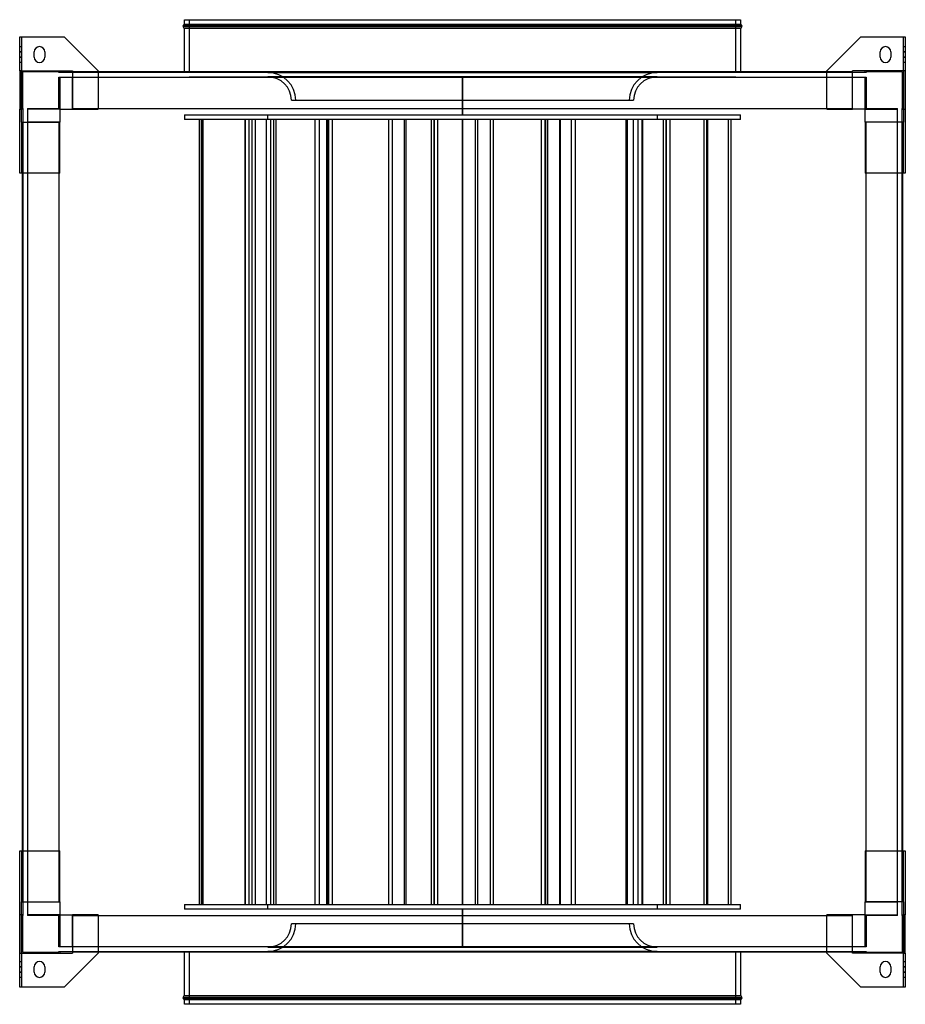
# Model space of a CAD drawing. Header units: millimetres. Extents: x -502 to 502, y -558 to 558.
import ezdxf

# ---------------------------------------------------------------- set-up
doc = ezdxf.new("R2010")
doc.units = ezdxf.units.MM
doc.layers.add('MAIN-1', color=7, linetype='Continuous')
doc.layers.add('MAIN-2', color=7, linetype='Continuous')

msp = doc.modelspace()

# ---------------------------------------------------------------- linework, layer by layer
at = {"layer": 'MAIN-1'}
for p, q in [((-315, 558), (315, 558)), ((-315, 552.5), (-315, 558)), ((315, 558), (315, 552.5)), ((-317, 550.5), (317, 550.5)), ((-315, 552.5), (315, 552.5)), ((315, 548.5), (-315, 548.5)), ((-315, 499), (-315, 548.5)), ((315, 548.5), (315, 499)), ((-502, 538.5), (-500, 538.5)), ((-502, 500), (-502, 538.5)), ((-500, 538.5), (-451.5, 538.5)), ((-500, 538.5), (-500, 500)), ((-413, 500), (-451.5, 538.5)), ((451.5, 538.5), (413, 500)), ((451.5, 538.5), (500, 538.5)), ((500, 500), (500, 538.5)), ((500, 538.5), (502, 538.5)), ((502, 538.5), (502, 500)), ((-485.5, 515.5), (-485.5, 521.5)), ((-473.5, 521.5), (-473.5, 515.5)), ((473.5, 515.5), (473.5, 521.5)), ((485.5, 521.5), (485.5, 515.5)), ((-500, 500), (-502, 500)), ((-502, 500), (-502, 456.5)), ((-500, 442), (-500, 500)), ((-500, 500), (-442, 500)), ((-442, 500), (-442, 456.5)), ((442, 499), (-442, 499)), ((-413, 500), (-413, 499)), ((413, 499), (413, 500)), ((442, 456.5), (442, 500)), ((500, 500), (442, 500)), ((502, 500), (500, 500)), ((500, 500), (500, 442)), ((502, 500), (502, 456.5)), ((-502, 384), (-502, 456.5)), ((-502, 456.5), (-500, 456.5)), ((-456.5, 456.5), (-442, 456.5)), ((-456.5, 456.5), (-456.5, 442)), ((-442, 457.5), (442, 457.5)), ((456.5, 456.5), (442, 456.5)), ((456.5, 442), (456.5, 456.5)), ((500, 456.5), (502, 456.5)), ((502, 456.5), (502, 384)), ((-500, 442), (-500, 384)), ((-500, 442), (-456.5, 442)), ((-499, -442), (-499, 442)), ((-457.5, 442), (-457.5, -442)), ((500, 442), (456.5, 442)), ((457.5, -442), (457.5, 442)), ((499, 442), (499, -442)), ((500, 384), (500, 442)), ((-500, 384), (-502, 384)), ((-499, 384), (-500, 384)), ((500, 384), (499, 384)), ((502, 384), (500, 384)), ((-502, -456.5), (-502, -384)), ((-502, -384), (-500, -384)), ((-500, -384), (-499, -384)), ((-500, -384), (-500, -442)), ((499, -384), (500, -384)), ((500, -384), (502, -384)), ((500, -442), (500, -384)), ((502, -384), (502, -456.5)), ((-500, -442), (-456.5, -442)), ((-500, -500), (-500, -442)), ((-456.5, -442), (-456.5, -456.5)), ((500, -442), (456.5, -442)), ((456.5, -456.5), (456.5, -442)), ((500, -442), (500, -500)), ((-502, -500), (-502, -456.5)), ((-500, -456.5), (-502, -456.5)), ((-456.5, -456.5), (-442, -456.5)), ((-442, -456.5), (-442, -500)), ((-442, -457.5), (442, -457.5)), ((442, -500), (442, -456.5)), ((456.5, -456.5), (442, -456.5)), ((502, -456.5), (500, -456.5)), ((502, -500), (502, -456.5)), ((-502, -500), (-500, -500)), ((-502, -538.5), (-502, -500)), ((-500, -500), (-500, -538.5)), ((-500, -500), (-442, -500)), ((-451.5, -538.5), (-413, -500)), ((442, -499), (-442, -499)), ((-413, -499), (-413, -500)), ((-315, -548.5), (-315, -499)), ((315, -499), (315, -548.5)), ((413, -500), (413, -499)), ((413, -500), (451.5, -538.5)), ((500, -500), (442, -500)), ((500, -538.5), (500, -500)), ((500, -500), (502, -500)), ((502, -500), (502, -538.5)), ((-485.5, -521.5), (-485.5, -515.5)), ((-473.5, -515.5), (-473.5, -521.5)), ((473.5, -521.5), (473.5, -515.5)), ((485.5, -515.5), (485.5, -521.5)), ((-500, -538.5), (-502, -538.5)), ((-451.5, -538.5), (-500, -538.5)), ((500, -538.5), (451.5, -538.5)), ((502, -538.5), (500, -538.5)), ((317, -550.5), (-317, -550.5)), ((-315, -548.5), (315, -548.5)), ((315, -552.5), (-315, -552.5)), ((-315, -558), (-315, -552.5)), ((315, -558), (-315, -558)), ((315, -552.5), (315, -558))]:
    msp.add_line(p, q, dxfattribs=at)
for centre, radius, start, end in [((-315, 550.5), 2, 90, 180), ((-315, 550.5), 2, 180, 270), ((315, 550.5), 2, 0, 90), ((315, 550.5), 2, 270, 0), ((-479.5, 521.5), 6, 90, 180), ((-479.5, 521.5), 6, 0, 90), ((479.5, 521.5), 6, 90, 180), ((479.5, 521.5), 6, 0, 90), ((-479.5, 515.5), 6, 180, 270), ((-479.5, 515.5), 6, 270, 0), ((479.5, 515.5), 6, 180, 270), ((479.5, 515.5), 6, 270, 0), ((-479.5, -515.5), 6, 90, 180), ((-479.5, -515.5), 6, 0, 90), ((479.5, -515.5), 6, 90, 180), ((479.5, -515.5), 6, 0, 90), ((-479.5, -521.5), 6, 180, 270), ((-479.5, -521.5), 6, 270, 0), ((479.5, -521.5), 6, 180, 270), ((479.5, -521.5), 6, 270, 0), ((-315, -550.5), 2, 90, 180), ((-315, -550.5), 2, 180, 270), ((315, -550.5), 2, 0, 90), ((315, -550.5), 2, 270, 0)]:
    msp.add_arc(centre, radius, start, end, dxfattribs=at)
at = {"layer": 'MAIN-2'}
for p, q in [((-310, 558), (-310, 498)), ((310, 498), (310, 558)), ((317, 550.5), (-317, 550.5)), ((315, 552.5), (-315, 552.5)), ((-315, 548.5), (315, 548.5)), ((-502, 538.5), (-502, 538.5)), ((-500, 538.5), (-500, 538.5)), ((-451.5, 538.5), (-451.5, 538.5)), ((451.5, 538.5), (451.5, 538.5)), ((500, 538.5), (500, 538.5)), ((502, 538.5), (502, 538.5)), ((-502, 527.5), (-500, 527.5)), ((-479.5, 527.5), (-479.5, 527.5)), ((479.5, 527.5), (479.5, 527.5)), ((500, 527.5), (502, 527.5)), ((-502, 521.5), (-500, 521.5)), ((-500, 521.5), (-502, 521.5)), ((-500, 515.5), (-502, 515.5)), ((-502, 515.5), (-500, 515.5)), ((-485.5, 521.5), (-485.5, 521.5)), ((-485.5, 515.5), (-485.5, 515.5)), ((-473.5, 521.5), (-473.5, 521.5)), ((-473.5, 515.5), (-473.5, 515.5)), ((473.5, 521.5), (473.5, 521.5)), ((473.5, 515.5), (473.5, 515.5)), ((485.5, 521.5), (485.5, 521.5)), ((485.5, 515.5), (485.5, 515.5)), ((500, 521.5), (502, 521.5)), ((502, 521.5), (500, 521.5)), ((502, 515.5), (500, 515.5)), ((500, 515.5), (502, 515.5)), ((-500, 509.5), (-502, 509.5)), ((-479.5, 509.5), (-479.5, 509.5)), ((479.5, 509.5), (479.5, 509.5)), ((502, 509.5), (500, 509.5)), ((-500, 500), (-500, 500)), ((-500, 500), (-500, 500)), ((-499, 499), (-499, 499)), ((-457.5, 499), (-499, 499)), ((-499, 499), (-499, 457.5)), ((-457.5, 498), (-457.5, 499)), ((-457.5, 499), (-457.5, 499)), ((-457.5, 498), (-457.5, 498)), ((-456.5, 498), (-457.5, 498)), ((-457.5, 493), (-456.5, 493)), ((-457.5, 493), (-457.5, 493)), ((-457.5, 457.5), (-457.5, 493)), ((-456.5, 500), (-456.5, 500)), ((-456.5, 500), (-456.5, 498)), ((-456.5, 500), (-456.5, 500)), ((-456.5, 498), (-456.5, 498)), ((-456.5, 498), (-456.5, 498)), ((-442, 498), (-456.5, 498)), ((-456.5, 493), (-442, 493)), ((-456.5, 493), (-456.5, 493)), ((-456.5, 493), (-456.5, 493)), ((-456.5, 493), (-456.5, 456.5)), ((-442, 500), (-442, 500)), ((-442, 500), (-442, 500)), ((-442, 499), (-442, 499)), ((-442, 499), (-442, 499)), ((-442, 498), (-442, 498)), ((-442, 498), (-442, 498)), ((442, 498), (-442, 498)), ((-442, 493), (442, 493)), ((-442, 493), (-442, 493)), ((-442, 493), (-442, 493)), ((-442, 457.5), (-442, 493)), ((-413, 500), (-413, 500)), ((-413, 499), (-413, 456.5)), ((-315, 498), (-315, 499)), ((310, 498), (-310, 498)), ((310, 493), (-310, 493)), ((-220.5, 498.1), (0, 498.1)), ((0, 498.1), (-220.5, 498.1)), ((-220.5, 493.1), (220.5, 493.1)), ((-220.5, 493.1), (-220.5, 493)), ((220.5, 493.1), (-220.5, 493.1)), ((0, 498.1), (220.5, 498.1)), ((0, 498), (0, 498.1)), ((0, 498.1), (0, 498)), ((220.5, 498.1), (0, 498.1)), ((0, 493), (0, 450)), ((0, 450), (0, 493)), ((220.5, 493), (220.5, 493.1)), ((315, 499), (315, 498)), ((413, 500), (413, 500)), ((413, 456.5), (413, 499)), ((442, 500), (442, 500)), ((442, 500), (442, 500)), ((442, 499), (442, 499)), ((442, 499), (442, 499)), ((442, 498), (442, 498)), ((442, 498), (442, 498)), ((456.5, 498), (442, 498)), ((442, 493), (456.5, 493)), ((442, 493), (442, 493)), ((442, 493), (442, 493)), ((442, 457.5), (442, 493)), ((456.5, 500), (456.5, 500)), ((456.5, 498), (456.5, 500)), ((456.5, 500), (456.5, 500)), ((457.5, 498), (456.5, 498)), ((456.5, 498), (456.5, 498)), ((456.5, 498), (456.5, 498)), ((456.5, 493), (457.5, 493)), ((456.5, 493), (456.5, 493)), ((456.5, 493), (456.5, 493)), ((456.5, 456.5), (456.5, 493)), ((457.5, 499), (457.5, 499)), ((499, 499), (457.5, 499)), ((457.5, 499), (457.5, 498)), ((457.5, 498), (457.5, 498)), ((457.5, 493), (457.5, 493)), ((457.5, 493), (457.5, 457.5)), ((499, 499), (499, 499)), ((499, 457.5), (499, 499)), ((500, 500), (500, 500)), ((500, 500), (500, 500)), ((-194, 466.6), (194, 466.6)), ((-502, 456.5), (-502, 456.5)), ((-500, 456.5), (-500, 456.5)), ((-498, 456.5), (-500, 456.5)), ((-500, 456.5), (-500, 456.5)), ((-499, 457.5), (-499, 457.5)), ((-499, 457.5), (-498, 457.5)), ((-498, 457.5), (-498, 457.5)), ((-498, 456.5), (-498, 457.5)), ((-498, 456.5), (-498, 456.5)), ((-498, 442), (-498, 456.5)), ((-498, 456.5), (-498, 456.5)), ((-493, 457.5), (-493, 456.5)), ((-493, 457.5), (-457.5, 457.5)), ((-493, 457.5), (-493, 457.5)), ((-493, 456.5), (-493, 456.5)), ((-493, 456.5), (-493, 442)), ((-493, 456.5), (-493, 456.5)), ((-456.5, 456.5), (-493, 456.5)), ((-457.5, 457.5), (-457.5, 457.5)), ((-456.5, 456.5), (-456.5, 456.5)), ((-456.5, 456.5), (-456.5, 456.5)), ((-456.5, 456.5), (-456.5, 456.5)), ((-456.5, 456.5), (-456.5, 456.5)), ((-456.5, 456.5), (-456.5, 456.5)), ((-456.5, 456.5), (-456.5, 456.5)), ((-442, 457.5), (-442, 457.5)), ((-442, 457.5), (-442, 457.5)), ((-442, 457.5), (-442, 457.5)), ((-442, 457.5), (-442, 456.5)), ((-442, 457.5), (-442, 457.5)), ((-442, 456.5), (-413, 456.5)), ((-442, 456.5), (-442, 456.5)), ((-442, 456.5), (-442, 456.5)), ((-442, 456.5), (-442, 456.5)), ((-442, 456.5), (-442, 456.5)), ((-413, 456.5), (-413, 456.5)), ((-315, 450), (-315, 445)), ((-315, 450), (315, 450)), ((-220.5, 445), (-220.5, 450)), ((220.5, 450), (220.5, 445)), ((315, 445), (315, 450)), ((413, 456.5), (442, 456.5)), ((413, 456.5), (413, 456.5)), ((442, 457.5), (442, 457.5)), ((442, 457.5), (442, 457.5)), ((442, 456.5), (442, 457.5)), ((442, 457.5), (442, 457.5)), ((442, 457.5), (442, 457.5)), ((442, 456.5), (442, 456.5)), ((442, 456.5), (442, 456.5)), ((442, 456.5), (442, 456.5)), ((442, 456.5), (442, 456.5)), ((456.5, 456.5), (456.5, 456.5)), ((456.5, 456.5), (456.5, 456.5)), ((456.5, 456.5), (456.5, 456.5)), ((456.5, 456.5), (456.5, 456.5)), ((456.5, 456.5), (456.5, 456.5)), ((456.5, 456.5), (456.5, 456.5)), ((456.5, 456.5), (493, 456.5)), ((457.5, 457.5), (493, 457.5)), ((457.5, 457.5), (457.5, 457.5)), ((493, 456.5), (493, 457.5)), ((493, 457.5), (493, 457.5)), ((493, 442), (493, 456.5)), ((493, 456.5), (493, 456.5)), ((493, 456.5), (493, 456.5)), ((498, 457.5), (498, 457.5)), ((498, 457.5), (499, 457.5)), ((498, 457.5), (498, 456.5)), ((498, 456.5), (498, 456.5)), ((498, 456.5), (498, 456.5)), ((498, 456.5), (498, 442)), ((498, 456.5), (500, 456.5)), ((499, 457.5), (499, 457.5)), ((500, 456.5), (500, 456.5)), ((500, 456.5), (500, 456.5)), ((502, 456.5), (502, 456.5)), ((-500, 442), (-500, 442)), ((-500, 442), (-500, 442)), ((-499, 442), (-499, 442)), ((-499, 442), (-499, 442)), ((-498, -442), (-498, 442)), ((-498, 442), (-498, 442)), ((-498, 442), (-498, 442)), ((-493, 442), (-493, 442)), ((-457.5, 442), (-493, 442)), ((-493, 442), (-493, 442)), ((-493, 442), (-493, -442)), ((-457.5, 442), (-457.5, 442)), ((-456.5, 442), (-457.5, 442)), ((-457.5, 442), (-457.5, 442)), ((-457.5, 442), (-457.5, 442)), ((-457.5, 442), (-457.5, 442)), ((-456.5, 384), (-456.5, 442)), ((-456.5, 442), (-456.5, 442)), ((-456.5, 442), (-456.5, 442)), ((-456.5, 442), (-456.5, 442)), ((-456.5, 442), (-456.5, 442)), ((315, 445), (-315, 445)), ((-298, -445), (-298, 445)), ((-297.9, -445), (-297.9, 445)), ((-295.6, -445), (-295.6, 445)), ((-294.1, -445), (-294.1, 445)), ((-246.5, -445), (-246.5, 445)), ((-246.3, -445), (-246.3, 445)), ((-246, -445), (-246, 445)), ((-241.7, -445), (-241.7, 445)), ((-238.5, -445), (-238.5, 445)), ((-234.6, -445), (-234.6, 445)), ((-222.1, -445), (-222.1, 445)), ((-217.2, -445), (-217.2, 445)), ((-213.7, -445), (-213.7, 445)), ((-211.4, -445), (-211.4, 445)), ((-167.2, -445), (-167.2, 445)), ((-162.3, -445), (-162.3, 445)), ((-153.9, -445), (-153.9, 445)), ((-152.5, -445), (-152.5, 445)), ((-152.1, -445), (-152.1, 445)), ((-151.9, -445), (-151.9, 445)), ((-151.7, -445), (-151.7, 445)), ((-147.5, -445), (-147.5, 445)), ((-83.5, -445), (-83.5, 445)), ((-79.3, -445), (-79.3, 445)), ((-65.7, -445), (-65.7, 445)), ((-63.9, -445), (-63.9, 445)), ((-35.2, -445), (-35.2, 445)), ((-32, -445), (-32, 445)), ((-31.6, -445), (-31.6, 445)), ((-27.8, -445), (-27.8, 445)), ((0, 445), (0, -445)), ((0, -445), (0, 445)), ((14.7, -445), (14.7, 445)), ((17.4, -445), (17.4, 445)), ((31.6, -445), (31.6, 445)), ((35.2, -445), (35.2, 445)), ((89.6, -445), (89.6, 445)), ((93.9, -445), (93.9, 445)), ((94.3, -445), (94.3, 445)), ((96.7, -445), (96.7, 445)), ((110.3, -445), (110.3, 445)), ((111.1, -445), (111.1, 445)), ((123.5, -445), (123.5, 445)), ((128.2, -445), (128.2, 445)), ((185.6, -445), (185.6, 445)), ((186.9, -445), (186.9, 445)), ((194, -445), (194, 445)), ((199, -445), (199, 445)), ((199, -445), (199, 445)), ((203.7, -445), (203.7, 445)), ((203.9, -445), (203.9, 445)), ((204.4, -445), (204.4, 445)), ((228, -445), (228, 445)), ((231, -445), (231, 445)), ((231.1, -445), (231.1, 445)), ((235.4, -445), (235.4, 445)), ((273.9, -445), (273.9, 445)), ((276.9, -445), (276.9, 445)), ((278.2, -445), (278.2, 445)), ((278.3, -445), (278.3, 445)), ((301.4, -445), (301.4, 445)), ((304.6, -445), (304.6, 445)), ((456.5, 442), (456.5, 384)), ((456.5, 442), (456.5, 442)), ((456.5, 442), (456.5, 442)), ((457.5, 442), (456.5, 442)), ((456.5, 442), (456.5, 442)), ((456.5, 442), (456.5, 442)), ((457.5, 442), (457.5, 442)), ((457.5, 442), (457.5, 442)), ((457.5, 442), (457.5, 442)), ((493, 442), (457.5, 442)), ((457.5, 442), (457.5, 442)), ((493, 442), (493, 442)), ((493, 442), (493, 442)), ((493, -442), (493, 442)), ((498, 442), (498, 442)), ((498, 442), (498, 442)), ((498, 442), (498, -442)), ((499, 442), (499, 442)), ((499, 442), (499, 442)), ((500, 442), (500, 442)), ((500, 442), (500, 442)), ((-502, 384), (-502, 384)), ((-500, 384), (-500, 384)), ((-456.5, 384), (-499, 384)), ((-456.5, 384), (-456.5, 384)), ((499, 384), (456.5, 384)), ((456.5, 384), (456.5, 384)), ((500, 384), (500, 384)), ((502, 384), (502, 384)), ((-502, -384), (-502, -384)), ((-500, -384), (-500, -384)), ((-499, -384), (-456.5, -384)), ((-456.5, -442), (-456.5, -384)), ((-456.5, -384), (-456.5, -384)), ((456.5, -384), (456.5, -442)), ((456.5, -384), (499, -384)), ((456.5, -384), (456.5, -384)), ((500, -384), (500, -384)), ((502, -384), (502, -384)), ((-500, -442), (-500, -442)), ((-500, -442), (-500, -442)), ((-499, -442), (-499, -442)), ((-499, -442), (-499, -442)), ((-498, -442), (-498, -442)), ((-498, -442), (-498, -442)), ((-498, -456.5), (-498, -442)), ((-493, -442), (-493, -442)), ((-493, -442), (-493, -442)), ((-493, -442), (-457.5, -442)), ((-493, -442), (-493, -456.5)), ((-457.5, -442), (-457.5, -442)), ((-457.5, -442), (-457.5, -442)), ((-457.5, -442), (-456.5, -442)), ((-457.5, -442), (-457.5, -442)), ((-457.5, -442), (-457.5, -442)), ((-456.5, -442), (-456.5, -442)), ((-456.5, -442), (-456.5, -442)), ((-456.5, -442), (-456.5, -442)), ((-456.5, -442), (-456.5, -442)), ((-315, -445), (-315, -450)), ((-315, -445), (315, -445)), ((-220.5, -450), (-220.5, -445)), ((220.5, -445), (220.5, -450)), ((315, -450), (315, -445)), ((456.5, -442), (456.5, -442)), ((456.5, -442), (456.5, -442)), ((456.5, -442), (457.5, -442)), ((456.5, -442), (456.5, -442)), ((456.5, -442), (456.5, -442)), ((457.5, -442), (457.5, -442)), ((457.5, -442), (457.5, -442)), ((457.5, -442), (457.5, -442)), ((457.5, -442), (457.5, -442)), ((457.5, -442), (493, -442)), ((493, -442), (493, -442)), ((493, -442), (493, -442)), ((493, -456.5), (493, -442)), ((498, -442), (498, -442)), ((498, -442), (498, -442)), ((498, -442), (498, -456.5)), ((499, -442), (499, -442)), ((499, -442), (499, -442)), ((500, -442), (500, -442)), ((500, -442), (500, -442)), ((-502, -456.5), (-502, -456.5)), ((-500, -456.5), (-500, -456.5)), ((-498, -456.5), (-500, -456.5)), ((-500, -456.5), (-500, -456.5)), ((-498, -457.5), (-499, -457.5)), ((-499, -457.5), (-499, -499)), ((-499, -457.5), (-499, -457.5)), ((-498, -457.5), (-498, -456.5)), ((-498, -456.5), (-498, -456.5)), ((-498, -456.5), (-498, -456.5)), ((-498, -457.5), (-498, -457.5)), ((-493, -456.5), (-493, -457.5)), ((-493, -456.5), (-493, -456.5)), ((-493, -456.5), (-493, -456.5)), ((-456.5, -456.5), (-493, -456.5)), ((-457.5, -457.5), (-493, -457.5)), ((-493, -457.5), (-493, -457.5)), ((-457.5, -493), (-457.5, -457.5)), ((-457.5, -457.5), (-457.5, -457.5)), ((-456.5, -456.5), (-456.5, -456.5)), ((-456.5, -456.5), (-456.5, -493)), ((-456.5, -456.5), (-456.5, -456.5)), ((-456.5, -456.5), (-456.5, -456.5)), ((-456.5, -456.5), (-456.5, -456.5)), ((-456.5, -456.5), (-456.5, -456.5)), ((-456.5, -456.5), (-456.5, -456.5)), ((-413, -456.5), (-442, -456.5)), ((-442, -456.5), (-442, -456.5)), ((-442, -456.5), (-442, -456.5)), ((-442, -456.5), (-442, -457.5)), ((-442, -456.5), (-442, -456.5)), ((-442, -456.5), (-442, -456.5)), ((-442, -493), (-442, -457.5)), ((-442, -457.5), (-442, -457.5)), ((-442, -457.5), (-442, -457.5)), ((-442, -457.5), (-442, -457.5)), ((-442, -457.5), (-442, -457.5)), ((-413, -456.5), (-413, -499)), ((-413, -456.5), (-413, -456.5)), ((315, -450), (-315, -450)), ((0, -450), (0, -493)), ((0, -493), (0, -450)), ((442, -456.5), (413, -456.5)), ((413, -499), (413, -456.5)), ((413, -456.5), (413, -456.5)), ((442, -456.5), (442, -456.5)), ((442, -457.5), (442, -456.5)), ((442, -456.5), (442, -456.5)), ((442, -456.5), (442, -456.5)), ((442, -456.5), (442, -456.5)), ((442, -457.5), (442, -457.5)), ((442, -493), (442, -457.5)), ((442, -457.5), (442, -457.5)), ((442, -457.5), (442, -457.5)), ((442, -457.5), (442, -457.5)), ((456.5, -456.5), (456.5, -456.5)), ((456.5, -493), (456.5, -456.5)), ((456.5, -456.5), (456.5, -456.5)), ((456.5, -456.5), (456.5, -456.5)), ((456.5, -456.5), (456.5, -456.5)), ((456.5, -456.5), (456.5, -456.5)), ((456.5, -456.5), (456.5, -456.5)), ((456.5, -456.5), (493, -456.5)), ((457.5, -457.5), (457.5, -493)), ((493, -457.5), (457.5, -457.5)), ((457.5, -457.5), (457.5, -457.5)), ((493, -457.5), (493, -456.5)), ((493, -456.5), (493, -456.5)), ((493, -456.5), (493, -456.5)), ((493, -457.5), (493, -457.5)), ((498, -456.5), (498, -457.5)), ((498, -456.5), (498, -456.5)), ((498, -456.5), (498, -456.5)), ((498, -456.5), (500, -456.5)), ((499, -457.5), (498, -457.5)), ((498, -457.5), (498, -457.5)), ((499, -499), (499, -457.5)), ((499, -457.5), (499, -457.5)), ((500, -456.5), (500, -456.5)), ((500, -456.5), (500, -456.5)), ((502, -456.5), (502, -456.5)), ((194, -466.6), (-194, -466.6)), ((-500, -500), (-500, -500)), ((-500, -500), (-500, -500)), ((-499, -499), (-457.5, -499)), ((-499, -499), (-499, -499)), ((-457.5, -493), (-457.5, -493)), ((-456.5, -493), (-457.5, -493)), ((-457.5, -498), (-456.5, -498)), ((-457.5, -498), (-457.5, -498)), ((-457.5, -499), (-457.5, -498)), ((-457.5, -499), (-457.5, -499)), ((-456.5, -493), (-456.5, -493)), ((-456.5, -493), (-456.5, -493)), ((-442, -493), (-456.5, -493)), ((-456.5, -498), (-442, -498)), ((-456.5, -498), (-456.5, -498)), ((-456.5, -498), (-456.5, -498)), ((-456.5, -498), (-456.5, -500)), ((-456.5, -500), (-456.5, -500)), ((-456.5, -500), (-456.5, -500)), ((-442, -493), (-442, -493)), ((-442, -493), (-442, -493)), ((442, -493), (-442, -493)), ((-442, -498), (442, -498)), ((-442, -498), (-442, -498)), ((-442, -498), (-442, -498)), ((-442, -499), (-442, -499)), ((-442, -499), (-442, -499)), ((-442, -500), (-442, -500)), ((-442, -500), (-442, -500)), ((-413, -500), (-413, -500)), ((-315, -499), (-315, -498)), ((-310, -498), (-310, -558)), ((-310, -498), (310, -498)), ((-220.5, -493), (-220.5, -493.1)), ((220.5, -493.1), (-220.5, -493.1)), ((-220.5, -493.1), (220.5, -493.1)), ((0, -498.1), (-220.5, -498.1)), ((-220.5, -498.1), (0, -498.1)), ((0, -498), (0, -498.1)), ((0, -498.1), (0, -498)), ((220.5, -498.1), (0, -498.1)), ((0, -498.1), (220.5, -498.1)), ((220.5, -493.1), (220.5, -493)), ((310, -558), (310, -498)), ((315, -498), (315, -499)), ((413, -500), (413, -500)), ((442, -493), (442, -493)), ((442, -493), (442, -493)), ((456.5, -493), (442, -493)), ((442, -498), (442, -498)), ((442, -498), (456.5, -498)), ((442, -498), (442, -498)), ((442, -499), (442, -499)), ((442, -499), (442, -499)), ((442, -500), (442, -500)), ((442, -500), (442, -500)), ((457.5, -493), (456.5, -493)), ((456.5, -493), (456.5, -493)), ((456.5, -493), (456.5, -493)), ((456.5, -498), (457.5, -498)), ((456.5, -498), (456.5, -498)), ((456.5, -498), (456.5, -498)), ((456.5, -500), (456.5, -498)), ((456.5, -500), (456.5, -500)), ((456.5, -500), (456.5, -500)), ((457.5, -493), (457.5, -493)), ((457.5, -498), (457.5, -498)), ((457.5, -498), (457.5, -499)), ((457.5, -499), (499, -499)), ((457.5, -499), (457.5, -499)), ((499, -499), (499, -499)), ((500, -500), (500, -500)), ((500, -500), (500, -500)), ((-502, -509.5), (-500, -509.5)), ((-479.5, -509.5), (-479.5, -509.5)), ((479.5, -509.5), (479.5, -509.5)), ((500, -509.5), (502, -509.5)), ((-502, -515.5), (-500, -515.5)), ((-500, -515.5), (-502, -515.5)), ((-500, -521.5), (-502, -521.5)), ((-502, -521.5), (-500, -521.5)), ((-485.5, -515.5), (-485.5, -515.5)), ((-485.5, -521.5), (-485.5, -521.5)), ((-473.5, -515.5), (-473.5, -515.5)), ((-473.5, -521.5), (-473.5, -521.5)), ((473.5, -515.5), (473.5, -515.5)), ((473.5, -521.5), (473.5, -521.5)), ((485.5, -515.5), (485.5, -515.5)), ((485.5, -521.5), (485.5, -521.5)), ((500, -515.5), (502, -515.5)), ((502, -515.5), (500, -515.5)), ((502, -521.5), (500, -521.5)), ((500, -521.5), (502, -521.5)), ((-500, -527.5), (-502, -527.5)), ((-479.5, -527.5), (-479.5, -527.5)), ((479.5, -527.5), (479.5, -527.5)), ((502, -527.5), (500, -527.5)), ((-502, -538.5), (-502, -538.5)), ((-500, -538.5), (-500, -538.5)), ((-451.5, -538.5), (-451.5, -538.5)), ((451.5, -538.5), (451.5, -538.5)), ((500, -538.5), (500, -538.5)), ((502, -538.5), (502, -538.5)), ((-317, -550.5), (317, -550.5)), ((315, -548.5), (-315, -548.5)), ((-315, -552.5), (315, -552.5))]:
    msp.add_line(p, q, dxfattribs=at)
for centre, radius, start, end in [((-220.5, 466.6), 31.5, 0, 90), ((-220.5, 466.6), 26.5, 0, 89.9568), ((220.5, 466.6), 31.5, 90, 180), ((220.5, 466.6), 26.5, 90.0432, 180), ((-220.5, -466.6), 31.5, 270, 0), ((-220.5, -466.6), 26.5, 270.0432, 0), ((220.5, -466.6), 31.5, 180, 270), ((220.5, -466.6), 26.5, 180, 269.9568)]:
    msp.add_arc(centre, radius, start, end, dxfattribs=at)

doc.saveas('drawing.dxf')
